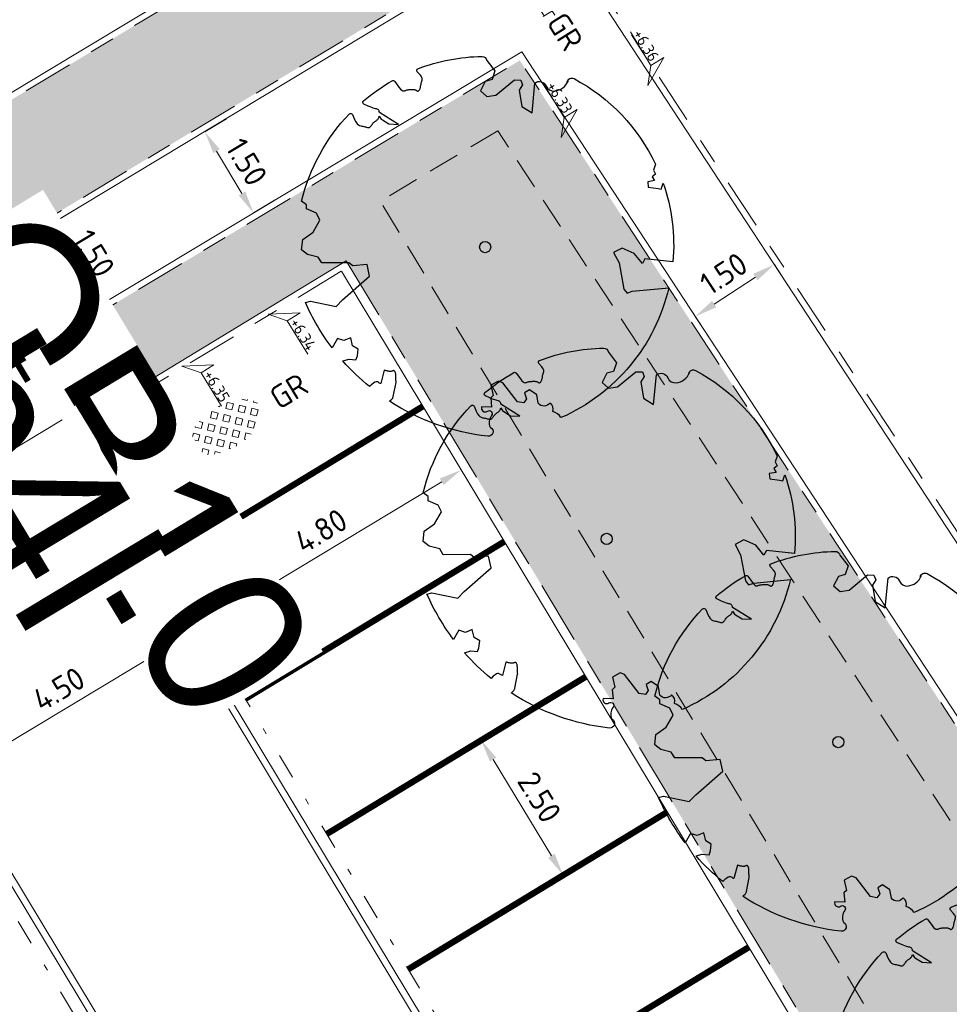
# Model space of a CAD drawing. Header units: metres. Extents: x 155090 to 155676, y 461362 to 461889.
# Tile 71 of 98: x 155270 to 155285, y 461647 to 461663. Entities that reach past the tile are written whole.
import ezdxf
from ezdxf.enums import TextEntityAlignment as Align

# ---------------------------------------------------------------- set-up
doc = ezdxf.new("R2018")
doc.units = ezdxf.units.M
for name, pattern in [('DASHED', [0.75, 0.5, -0.25]), ('VH-GELEIDEBAND', [6, 2, -2, 0, -2]), ('VH-OPSLUITBAND-SO', [10, 4, -2, 2, -2]), ('VH-TROTTOIRBAND_130-150', [15, 5, -2, 2, -2, 2, -2]), ('VW-5050_STREEP', [1, 0.5, -0.5]), ('ZZ-HIDDEN-SO', [4, 2, -2])]:
    doc.linetypes.add(name, pattern=pattern)
doc.layers.get('0').update_dxf_attribs({"lineweight": 18})
doc.layers.get('Defpoints').update_dxf_attribs({"lineweight": 18})
for name, color, linetype, lineweight in [('B-WE-VH-KANTOPSLUITING_OPSLUITBAND_60X200-G', 150, 'VH-OPSLUITBAND-SO', 18), ('B-WE-VH-VERHARDING_HALFVERHARDING_GRASBETONSTEEN-S-200', 130, 'Continuous', 18), ('N-WE-GR-BOOM-S', 90, 'Continuous', 25), ('N-WE-VH-KANTOPSLUITING-T18', 10, 'Continuous', 18), ('N-WE-VH-KANTOPSLUITING_GELEIDEBAND_50 200-G', 20, 'VH-GELEIDEBAND', 18), ('N-WE-VH-KANTOPSLUITING_OPSLUITBAND_100X200-G', 150, 'VH-OPSLUITBAND-SO', 18), ('N-WE-VH-KANTOPSLUITING_TROTTOIRBAND_130 150X250-G', 210, 'VH-TROTTOIRBAND_130-150', 18), ('N-WE-VH-KANTOPSLUITING_VERLOOPBAND-S', 7, 'Continuous', 18), ('N-WE-VH-KANTOPSLUITING_VOORKANT_BAND-G', 50, 'Continuous', 18), ('N-WE-VH-KANTVERHARDING_STREKLAAG-G', 60, 'Continuous', 18), ('N-WE-VH-VERHARDING_TEGEL-KLEUR-DUN-S', 7, 'Continuous', 18), ('N-WE-VW-MARKERING_DWARS_OVERSTEEK_KANALISATIESTREEP50_010-G', 7, 'VW-5050_STREEP', 18), ('N-WE-VW-MARKERING_SYMBOOL_PLATEAU-S', 7, 'Continuous', 18), ('X-XX-AL-HOOGTELABEL-S', 7, 'Continuous', 18), ('X-XX-AL-M', 7, 'Continuous', 18)]:
    doc.layers.add(name, color=color, linetype=linetype, lineweight=lineweight)
for name, color, linetype, lineweight, true_color in [('N-WE-GR-Groen-A-200', 7, 'Continuous', 18, 0x52a500), ('N-WE-GR-MATERIAALGRENS-G', 7, 'ZZ-HIDDEN-SO', 18, 0x00e600), ('N-WE-RI-HWA_KOLK-S-200', 150, 'Continuous', 25, 0x007fff)]:
    doc.layers.add(name, color=color, linetype=linetype, lineweight=lineweight, true_color=true_color)
doc.styles.add('NLCS-ISO', font='NLCS-ISO.ttf')
doc.styles.add('NLCS-ISO-M200-T18', font='NLCS-ISO.ttf', dxfattribs={"height": 0.36})
doc.dimstyles.new('NLCS-M200-T18-PIJL_L2_H1', dxfattribs={"dimscale": 0.2, "dimtxt": 2.5, "dimasz": 1.8, "dimexe": 2, "dimexo": 2, "dimgap": 0.7, "dimtad": 1, "dimzin": 0, "dimdsep": 46, "dimtxsty": 'NLCS-ISO-M200-T18', "dimcen": 0, "dimdle": 2, "dimclrd": 256, "dimclre": 256, "dimclrt": 10, "dimadec": 1, "dimazin": 0, "dimtfac": 1, "dimtdec": 3, "dimtofl": 0, "dimtmove": 0, "dimatfit": 3, "dimfxl": 2, "dimfxlon": 1, "dimtfillclr": 256, "dimtolj": 1, "dimtzin": 0, "dimlwd": -1, "dimlwe": -1, "dimarcsym": 0})
doc.dimstyles.new('NLCS-M200-T18-PIJL_L2_H2', dxfattribs={"dimscale": 0.2, "dimtxt": 0.36, "dimasz": 1.8, "dimexe": 2, "dimexo": 2, "dimgap": 0.7, "dimtad": 1, "dimzin": 0, "dimdsep": 46, "dimtxsty": 'NLCS-ISO-M200-T18', "dimcen": 0, "dimdle": 2, "dimclrd": 256, "dimclre": 256, "dimclrt": 10, "dimazin": 0, "dimtfac": 1, "dimtofl": 0, "dimtmove": 0, "dimatfit": 3, "dimfxl": 2, "dimfxlon": 1, "dimtfill": 1, "dimtfillclr": 256, "dimtolj": 1, "dimtzin": 0, "dimlwd": -1, "dimlwe": -1, "dimarcsym": 0})

# ---------------------------------------------------------------- blocks, each defined once
blk = doc.blocks.new('*D36')
at = {"layer": 'Defpoints', "color": 0, "transparency": 16777216}
for p in [(155272.808, 461652.989), (155272.808, 461652.989), (155268.951, 461650.671)]:
    blk.add_point(p, dxfattribs=at)
at = {"layer": 'X-XX-AL-M', "transparency": 16777216}
for p, q in [((155272.808, 461652.989), (155273.014, 461652.646)), ((155269.26, 461650.857), (155272.5, 461652.804)), ((155268.951, 461650.671), (155269.157, 461650.328))]:
    blk.add_line(p, q, dxfattribs=at)
for points in [[(155272.469, 461652.855), (155272.531, 461652.752), (155272.808, 461652.989)], [(155269.229, 461650.908), (155269.29, 461650.805), (155268.951, 461650.671)]]:
    blk.add_solid(points, dxfattribs=at)
at = {"layer": 'X-XX-AL-M', "color": 10, "transparency": 16777216, "insert": (155270.715, 461652.104), "char_height": 0.36, "attachment_point": 5, "rotation": 30.9996, "style": 'NLCS-ISO-M200-T18', "bg_fill": 3, "box_fill_scale": 1.1, "bg_fill_color": 256, "bg_fill_true_color": 13158600, "bg_fill_transparency": 0}
blk.add_mtext('\\A1;4.50', dxfattribs=at)
blk = doc.blocks.new('*U46')
at = {"lineweight": 9}
for p, q in [((-1.5, -1.6), (-1.5, 1.6)), ((0, -1.784), (0, 1.784)), ((1.5, -1.6), (1.5, 1.6)), ((-3, -0.835), (-3, 0.835)), ((-1.837, 1.5), (-1.5, 1.5)), ((0, 1.5), (1.5, 1.5)), ((3, -0.835), (3, 0.835)), ((-3.08, 0.75), (-3, 0.75)), ((-3, 0), (-1.5, 0)), ((-1.5, 0.75), (0, 0.75)), ((0, 0), (1.5, 0)), ((1.5, 0.75), (3, 0.75)), ((3, 0), (3.395, 0)), ((-3.08, -0.75), (-3, -0.75)), ((-1.5, -0.75), (0, -0.75)), ((1.5, -0.75), (3, -0.75)), ((-1.837, -1.5), (-1.5, -1.5)), ((0, -1.5), (1.5, -1.5))]:
    blk.add_line(p, q, dxfattribs=at)
at = {"style": 'NLCS-ISO'}
blk.add_attdef('FORMAAT', text='', height=1.8, dxfattribs=at).set_placement((-3.18, 0), align=Align.MIDDLE_RIGHT)
blk.add_attdef('KLEUR', text='', height=1.8, dxfattribs=at).set_placement((3.495, 0), align=Align.MIDDLE_LEFT)
blk = doc.blocks.new('*U51')
at = {"lineweight": 30, "flags": 106}
blk.add_attdef('OB', text='', height=0.36, dxfattribs=at).set_placement((0, 0.1), align=Align.BOTTOM_CENTER)
blk = doc.blocks.new('*D96')
at = {"layer": 'Defpoints', "color": 0, "transparency": 16777216}
for p in [(155270.591, 461659.465), (155270.615, 461659.48), (155271.362, 461658.181)]:
    blk.add_point(p, dxfattribs=at)
at = {"layer": 'X-XX-AL-M', "transparency": 16777216}
for p, q in [((155270.615, 461659.48), (155270.958, 461659.686)), ((155271.201, 461658.504), (155270.801, 461659.172)), ((155271.387, 461658.196), (155271.73, 461658.402))]:
    blk.add_line(p, q, dxfattribs=at)
for points in [[(155270.852, 461659.202), (155270.749, 461659.141), (155270.615, 461659.48)], [(155271.253, 461658.535), (155271.15, 461658.474), (155271.387, 461658.196)]]:
    blk.add_solid(points, dxfattribs=at)
at = {"layer": 'X-XX-AL-M', "color": 10, "transparency": 16777216, "insert": (155271.275, 461659.003), "char_height": 0.36, "attachment_point": 5, "rotation": 300.9906, "style": 'NLCS-ISO-M200-T18', "bg_fill": 3, "box_fill_scale": 1.1, "bg_fill_color": 256, "bg_fill_true_color": 13158600, "bg_fill_transparency": 0}
blk.add_mtext('\\A1;1.50', dxfattribs=at)
blk = doc.blocks.new('*D97')
at = {"layer": 'Defpoints', "color": 0, "transparency": 16777216}
for p in [(155272.926, 461660.868), (155273.698, 461659.582), (155273.801, 461659.644)]:
    blk.add_point(p, dxfattribs=at)
at = {"layer": 'X-XX-AL-M', "transparency": 16777216}
for p, q in [((155273.029, 461660.93), (155273.372, 461661.136)), ((155273.215, 461660.621), (155273.616, 461659.953)), ((155273.801, 461659.644), (155274.144, 461659.85))]:
    blk.add_line(p, q, dxfattribs=at)
for points in [[(155273.266, 461660.652), (155273.163, 461660.591), (155273.029, 461660.93)], [(155273.668, 461659.984), (155273.565, 461659.922), (155273.801, 461659.644)]]:
    blk.add_solid(points, dxfattribs=at)
at = {"layer": 'X-XX-AL-M', "color": 10, "transparency": 16777216, "insert": (155273.69, 461660.452), "char_height": 0.36, "attachment_point": 5, "rotation": 300.9792, "style": 'NLCS-ISO-M200-T18', "bg_fill": 3, "box_fill_scale": 1.1, "bg_fill_color": 256, "bg_fill_true_color": 13158600, "bg_fill_transparency": 0}
blk.add_mtext('\\A1;1.50', dxfattribs=at)
blk = doc.blocks.new('*U409')
at = {"lineweight": 18}
for p, q in [((2.46, 4.47), (0, 0)), ((2.46, 2.07), (2.46, 4.47)), ((0, 0), (2.46, 2.07)), ((8.66, 2.07), (2.46, 2.07))]:
    blk.add_line(p, q, dxfattribs=at)
at = {"lineweight": 18, "style": 'NLCS-ISO'}
blk.add_attdef('...', text='', height=1.8, dxfattribs=at).set_placement((5.56, 1.65), align=Align.BOTTOM_CENTER)
blk = doc.blocks.new('*U250')
at = {"lineweight": 18}
for p, q in [((-2.46, 2.07), (-2.46, 4.47)), ((-2.46, 4.47), (0, 0)), ((-8.66, 2.07), (-2.46, 2.07)), ((0, 0), (-2.46, 2.07))]:
    blk.add_line(p, q, dxfattribs=at)
at = {"lineweight": 18, "style": 'NLCS-ISO'}
blk.add_attdef('...', text='', height=1.8, dxfattribs=at).set_placement((-5.56, 1.65), align=Align.BOTTOM_CENTER)
blk = doc.blocks.new('SVH-GELEIDEBAND INRITVERLOOPBAND_50 200X200_RECHTS_L1000_HD-MM')
blk.add_lwpolyline([(1000, 0), (0, 0), (0, 200), (1000, 200)], close=True)
blk.add_lwpolyline([(100, 0), (900, 150), (1000, 150)])
blk = doc.blocks.new('*U258')
at = {"lineweight": 30, "flags": 106}
blk.add_attdef('OB', text='', height=0.36, dxfattribs=at).set_placement((0, 0.1), align=Align.BOTTOM_CENTER)
blk = doc.blocks.new('SRI-KOLK_RWS-SO')
h = blk.add_hatch(color=256)
h.dxf.hatch_style = 1
h.paths.add_polyline_path([(0, 0), (1.125, 0), (1.125, 1.5), (0, 1.5)])
blk.add_line((0, 0), (0, 1.5))
blk.add_lwpolyline([(-1.125, 0), (1.125, 0), (1.125, 1.5), (-1.125, 1.5)], close=True)
blk = doc.blocks.new('SVH-GRASBETONSTEEN_02_KL-SO')
for p, q in [((-0.77, 1.29), (-0.415, 1.646)), ((-0.059, 1.29), (-0.415, 1.646)), ((0.297, 1.646), (0.223, 1.72)), ((0.297, 1.646), (0.362, 1.711)), ((0.653, 1.29), (0.989, 1.626)), ((1.364, 1.29), (1.038, 1.616)), ((-2.905, 0.579), (-2.549, 0.935)), ((-2.193, 0.579), (-2.549, 0.935)), ((-2.193, 1.29), (-2.164, 1.32)), ((-1.838, 0.935), (-2.193, 1.29)), ((-1.838, 0.935), (-1.482, 1.29)), ((-1.482, 1.29), (-1.691, 1.5)), ((-1.482, 0.579), (-1.126, 0.935)), ((-0.77, 0.579), (-1.126, 0.935)), ((-0.415, 0.935), (-0.77, 1.29)), ((-0.415, 0.935), (-0.059, 1.29)), ((-0.059, 0.579), (0.297, 0.935)), ((0.653, 0.579), (0.297, 0.935)), ((1.008, 0.935), (0.653, 1.29)), ((1.008, 0.935), (1.364, 1.29)), ((1.364, 0.579), (1.72, 0.935)), ((2.076, 0.579), (1.72, 0.935)), ((2.432, 0.935), (2.128, 1.239)), ((2.432, 0.935), (2.499, 1.002)), ((-2.905, -0.133), (-3.256, 0.218)), ((-2.549, 0.223), (-2.905, 0.579)), ((-2.549, 0.223), (-2.193, 0.579)), ((-2.193, -0.133), (-1.838, 0.223)), ((-1.482, -0.133), (-1.838, 0.223)), ((-1.126, 0.223), (-1.482, 0.579)), ((-1.126, 0.223), (-0.77, 0.579)), ((-0.77, -0.133), (-0.415, 0.223)), ((-0.059, -0.133), (-0.415, 0.223)), ((0.297, 0.223), (-0.059, 0.579)), ((0.297, 0.223), (0.653, 0.579)), ((0.653, -0.133), (1.008, 0.223)), ((1.364, -0.133), (1.008, 0.223)), ((1.72, 0.223), (1.364, 0.579)), ((1.72, 0.223), (2.076, 0.579)), ((2.076, -0.133), (2.432, 0.223)), ((2.787, -0.133), (2.432, 0.223)), ((2.787, 0.579), (2.855, 0.646)), ((3.016, 0.35), (2.787, 0.579)), ((-3.178, -0.406), (-2.905, -0.133)), ((-2.875, -0.814), (-2.549, -0.489)), ((-2.193, -0.844), (-2.549, -0.489)), ((-1.838, -0.489), (-2.193, -0.133)), ((-1.838, -0.489), (-1.482, -0.133)), ((-1.482, -0.844), (-1.126, -0.489)), ((-0.77, -0.844), (-1.126, -0.489)), ((-0.415, -0.489), (-0.77, -0.133)), ((-0.415, -0.489), (-0.059, -0.133)), ((-0.059, -0.844), (0.297, -0.489)), ((0.653, -0.844), (0.297, -0.489)), ((1.008, -0.489), (0.653, -0.133)), ((1.008, -0.489), (1.364, -0.133)), ((1.364, -0.844), (1.72, -0.489)), ((2.076, -0.844), (1.72, -0.489)), ((2.432, -0.489), (2.076, -0.133)), ((2.432, -0.489), (2.787, -0.133)), ((-2.47, -1.121), (-2.193, -0.844)), ((-1.993, -1.355), (-1.838, -1.2)), ((-1.529, -1.509), (-1.838, -1.2)), ((-1.126, -1.2), (-1.482, -0.844)), ((-1.126, -1.2), (-0.77, -0.844)), ((-0.77, -1.556), (-0.415, -1.2)), ((-0.662, -1.665), (-0.77, -1.556)), ((-0.059, -1.556), (-0.415, -1.2)), ((-0.193, -1.69), (-0.059, -1.556)), ((0.297, -1.2), (-0.059, -0.844)), ((0.297, -1.2), (0.653, -0.844)), ((0.653, -1.556), (1.008, -1.2)), ((0.729, -1.632), (0.653, -1.556)), ((1.319, -1.511), (1.008, -1.2)), ((1.72, -1.2), (1.364, -0.844)), ((1.72, -1.2), (2.076, -0.844))]:
    blk.add_line(p, q)
at = {"style": 'NLCS-ISO'}
blk.add_attdef('FORMAAT', text='', height=1.8, dxfattribs=at).set_placement((-4.309, -0.133), align=Align.MIDDLE_RIGHT)
blk.add_attdef('KLEUR', text='', height=1.8, dxfattribs=at).set_placement((4.191, -0.133), align=Align.MIDDLE_LEFT)
at = {"style": 'NLCS-ISO', "flags": 1}
blk.add_attdef('FUNCTIE', text='', height=1.8, dxfattribs=at).set_placement((-0.059, -2.883), align=Align.TOP_CENTER)
blk = doc.blocks.new('*D285')
at = {"layer": 'Defpoints', "color": 0, "transparency": 16777216}
for p in [(155277.615, 461651.421), (155278.912, 461649.284), (155278.704, 461649.158)]:
    blk.add_point(p, dxfattribs=at)
at = {"layer": 'X-XX-AL-M', "transparency": 16777216}
for p, q in [((155277.407, 461651.295), (155277.065, 461651.087)), ((155277.594, 461650.987), (155278.517, 461649.465)), ((155278.704, 461649.158), (155278.362, 461648.95))]:
    blk.add_line(p, q, dxfattribs=at)
for points in [[(155277.645, 461651.018), (155277.543, 461650.956), (155277.407, 461651.295)], [(155278.569, 461649.497), (155278.466, 461649.434), (155278.704, 461649.158)]]:
    blk.add_solid(points, dxfattribs=at)
at = {"layer": 'X-XX-AL-M', "color": 10, "transparency": 16777216, "insert": (155278.329, 461650.392), "char_height": 0.36, "attachment_point": 5, "rotation": 301.2553, "style": 'NLCS-ISO-M200-T18', "bg_fill": 3, "box_fill_scale": 1.1, "bg_fill_color": 256, "bg_fill_true_color": 13158600, "bg_fill_transparency": 0}
blk.add_mtext('\\A1;2.50', dxfattribs=at)
blk = doc.blocks.new('*U297')
for points in [[(0, 4.1), (4.5, 4.1)], [(0, 2.05), (4.5, 2.05)], [(0, 0), (4.5, 0)]]:
    blk.add_lwpolyline(points)
for points, const_width in [([(0.45, 3.7), (0.45, 3)], 0.1), ([(1.05, 3.7), (1.05, 3)], 0.1), ([(1.65, 3.7), (1.65, 3)], 0.1), ([(2.25, 3.7), (2.25, 3)], 0.1), ([(2.85, 3.7), (2.85, 3)], 0.1), ([(3.45, 3.7), (3.45, 3)], 0.1), ([(4.05, 3.7), (4.05, 3)], 0.1), ([(0.15, 3.3), (0.15, 3)], 0.1), ([(0.75, 3.3), (0.75, 3)], 0.1), ([(1.35, 3.3), (1.35, 3)], 0.1), ([(1.95, 3.3), (1.95, 3)], 0.1), ([(2.55, 3.3), (2.55, 3)], 0.1), ([(3.15, 3.3), (3.15, 3)], 0.1), ([(3.75, 3.3), (3.75, 3)], 0.1), ([(4.35, 3.3), (4.35, 3)], 0.1), ([(0, 2.9), (4.5, 2.9)], 0.2), ([(0, 1.2), (4.5, 1.2)], 0.2), ([(0.15, 0.8), (0.15, 1.1)], 0.1), ([(0.45, 0.4), (0.45, 1.1)], 0.1), ([(0.75, 0.8), (0.75, 1.1)], 0.1), ([(1.05, 0.4), (1.05, 1.1)], 0.1), ([(1.35, 0.8), (1.35, 1.1)], 0.1), ([(1.65, 0.4), (1.65, 1.1)], 0.1), ([(1.95, 0.8), (1.95, 1.1)], 0.1), ([(2.25, 0.4), (2.25, 1.1)], 0.1), ([(2.55, 0.8), (2.55, 1.1)], 0.1), ([(2.85, 0.4), (2.85, 1.1)], 0.1), ([(3.15, 0.8), (3.15, 1.1)], 0.1), ([(3.45, 0.4), (3.45, 1.1)], 0.1), ([(3.75, 0.8), (3.75, 1.1)], 0.1), ([(4.05, 0.4), (4.05, 1.1)], 0.1), ([(4.35, 0.8), (4.35, 1.1)], 0.1)]:
    blk.add_lwpolyline(points, dxfattribs=dict(const_width=const_width))
blk = doc.blocks.new('SGR-BOOM_05')
blk.add_lwpolyline([(0.433, 4.712), (0.441, 4.722), (0.45, 4.731), (0.457, 4.739), (0.465, 4.746), (0.473, 4.754), (0.48, 4.761), (0.487, 4.77), (0.494, 4.779), (0.501, 4.79), (0.508, 4.802), (0.513, 4.817), (0.516, 4.836), (0.517, 4.858), (0.515, 4.885), (0.509, 4.916), (0.475, 5.034, -0.52938), (0.529, 5.099, -0.087139), (2.218, 4.625, -0.372341), (2.284, 4.473), (2.354, 4.119), (2.18, 3.946), (1.992, 3.985), (1.767, 3.817), (1.853, 3.602), (2.086, 3.527), (2.712, 3.671), (2.864, 3.587), (2.85, 3.453), (2.707, 3.365), (2.577, 2.941), (2.743, 2.67), (3.168, 3.347, -0.504641), (3.406, 3.14, 0.331948), (3.544, 2.921, 0.282008), (3.993, 3.004), (3.957, 2.985, -0.512156), (4.163, 2.984, -0.16076), (5.094, -0.056), (4.977, -0.169), (4.976, -0.294), (4.862, -0.315), (4.876, -0.438), (4.698, -0.381), (4.644, -0.519), (4.864, -0.665), (4.933, -0.72), (5.054, -0.599, -0.106371), (4.341, -2.61), (3.705, -2.201), (3.588, -2.282), (3.512, -1.945), (3.286, -1.673), (3.024, -1.676), (3.03, -1.99), (2.83, -2.678), (2.861, -2.809), (3.005, -2.829), (3.93, -3.183, -0.236298), (-0.225, -5.013, 0.159625), (-0.347, -4.77, 0.350802), (-0.315, -4.528, -0.504641), (-0.6, -4.393), (-0.531, -4.17), (-0.647, -3.962), (-0.802, -3.978), (-0.825, -4.144), (-0.942, -4.211), (-1.08, -4.106), (-1.2, -3.475), (-1.291, -3.384), (-1.522, -3.391), (-1.586, -3.665), (-1.68, -3.694), (-1.769, -3.923), (-2.003, -3.798, 0.733583), (-1.918, -3.973, -0.861625), (-1.87, -4.128, 0.279978), (-2.043, -4.393), (-2.036, -4.403, -0.827056), (-2.208, -4.583, -0.116774), (-4.152, -2.556), (-4.114, -2.549), (-4.084, -2.541), (-4.059, -2.531), (-4.039, -2.52), (-4.024, -2.509), (-4.013, -2.498), (-4.004, -2.486), (-3.768, -2.184), (-3.762, -2.173), (-3.758, -2.163), (-3.755, -2.153), (-3.752, -2.143), (-3.748, -2.133), (-3.745, -2.123), (-3.74, -2.111), (-3.735, -2.099), (-3.729, -2.085), (-3.721, -2.071), (-3.713, -2.056), (-3.705, -2.04), (-3.697, -2.024), (-3.689, -2.007), (-3.682, -1.991), (-3.676, -1.975), (-3.671, -1.959), (-3.668, -1.944), (-3.666, -1.929), (-3.665, -1.916), (-3.666, -1.904), (-3.668, -1.893), (-3.671, -1.884), (-3.676, -1.877), (-3.682, -1.872), (-3.69, -1.869), (-3.698, -1.867), (-3.708, -1.866), (-3.718, -1.865), (-3.729, -1.864), (-3.74, -1.863), (-3.752, -1.86), (-3.764, -1.856), (-3.776, -1.85), (-3.788, -1.843), (-3.801, -1.835), (-3.813, -1.826), (-3.826, -1.816), (-3.84, -1.806), (-3.853, -1.796), (-3.866, -1.785), (-3.88, -1.774), (-3.893, -1.762), (-3.907, -1.75), (-4.15, -2.028), (-4.162, -2.015), (-4.173, -2), (-4.183, -1.984), (-4.193, -1.968), (-4.204, -1.951), (-4.219, -1.938), (-4.242, -1.928), (-4.274, -1.924), (-4.319, -1.929), (-4.379, -1.942), (-4.457, -1.967, -0.040997), (-4.791, -1.027), (-4.617, -1.057), (-4.463, -1.156), (-4.38, -1.082), (-4.281, -0.927), (-4.376, -0.782), (-4.323, -0.567), (-4.52, -0.551), (-4.652, -0.423), (-4.892, -0.58, -0.05814), (-4.988, 0.829), (-4.852, 0.802), (-4.298, 0.364), (-4.06, 0.447), (-3.128, 0.693), (-3.049, 1), (-3.409, 1.144), (-3.464, 1.261), (-4.121, 1.584), (-4.136, 1.769), (-4.358, 1.957), (-4.448, 2.14), (-4.297, 2.378), (-3.958, 2.431), (-3.65, 2.633), (-3.646, 2.84), (-3.838, 3.066), (-3.787, 3.162), (-3.863, 3.31, -0.13428), (-1.664, 4.835, -0.541727), (-1.597, 4.783), (-1.608, 4.639), (-1.605, 4.565), (-1.595, 4.508), (-1.579, 4.465), (-1.558, 4.434), (-1.535, 4.41), (-1.511, 4.392), (-1.487, 4.376), (-1.465, 4.359), (-1.446, 4.342), (-1.428, 4.325), (-1.411, 4.309), (-1.395, 4.295), (-1.38, 4.284), (-1.364, 4.276), (-1.347, 4.272), (-1.33, 4.272), (-1.312, 4.277), (-1.292, 4.285), (-1.273, 4.294), (-1.252, 4.305), (-1.232, 4.316), (-1.211, 4.327), (-1.189, 4.336), (-1.168, 4.342), (-1.147, 4.347), (-1.126, 4.35), (-1.105, 4.353), (-1.085, 4.356), (-1.066, 4.36), (-1.048, 4.365), (-1.031, 4.372), (-1.015, 4.382), (-1, 4.394), (-0.986, 4.408), (-0.973, 4.424), (-0.963, 4.324), (-0.94, 4.298), (-0.834, 4.118), (-0.611, 3.996), (-0.927, 4.508), (-0.921, 4.523), (-0.917, 4.539), (-0.915, 4.553), (-0.916, 4.568), (-0.92, 4.583), (-0.927, 4.598), (-0.938, 4.613), (-0.953, 4.629), (-0.972, 4.647), (-0.994, 4.667), (-1.02, 4.691), (-1.05, 4.719), (-1.082, 4.754), (-1.117, 4.795), (-1.199, 4.901, -0.543104), (-1.171, 4.981, -0.046766), (-0.234, 5.117, -0.385168), (-0.182, 5.074), (-0.152, 4.882), (-0.138, 4.822), (-0.121, 4.78), (-0.104, 4.753), (-0.085, 4.737), (-0.066, 4.73), (-0.047, 4.727), (-0.027, 4.726), (-0.009, 4.724), (0.009, 4.72), (0.027, 4.716), (0.044, 4.71), (0.061, 4.704), (0.077, 4.697), (0.093, 4.689), (0.109, 4.682), (0.124, 4.675), (0.139, 4.668), (0.153, 4.66), (0.167, 4.653), (0.18, 4.645), (0.191, 4.638), (0.202, 4.629), (0.211, 4.621), (0.219, 4.611), (0.225, 4.602), (0.231, 4.593), (0.236, 4.584), (0.242, 4.576), (0.247, 4.569), (0.253, 4.564), (0.26, 4.56), (0.269, 4.559), (0.278, 4.56), (0.289, 4.563), (0.3, 4.568), (0.312, 4.574), (0.324, 4.582), (0.336, 4.592), (0.348, 4.603), (0.36, 4.616), (0.371, 4.63), (0.382, 4.644), (0.393, 4.659), (0.404, 4.673), (0.414, 4.687), (0.423, 4.7)], format="xyb", close=True)
blk.add_circle((0, 0), 0.15)
blk = doc.blocks.new('*D578')
at = {"layer": 'Defpoints', "color": 0, "transparency": 16777216}
for p in [(155277.088, 461655.574), (155277.088, 461655.574), (155272.977, 461653.097)]:
    blk.add_point(p, dxfattribs=at)
at = {"layer": 'X-XX-AL-M', "transparency": 16777216}
for p, q in [((155277.088, 461655.574), (155276.882, 461655.917)), ((155273.285, 461653.282), (155276.78, 461655.388)), ((155272.977, 461653.097), (155272.77, 461653.439))]:
    blk.add_line(p, q, dxfattribs=at)
for points in [[(155276.749, 461655.44), (155276.811, 461655.337), (155277.088, 461655.574)], [(155273.254, 461653.334), (155273.316, 461653.231), (155272.977, 461653.097)]]:
    blk.add_solid(points, dxfattribs=at)
at = {"layer": 'X-XX-AL-M', "color": 10, "transparency": 16777216, "insert": (155274.867, 461654.609), "char_height": 0.36, "attachment_point": 5, "rotation": 31.0715, "style": 'NLCS-ISO-M200-T18'}
blk.add_mtext('\\A1;4.80', dxfattribs=at)
blk = doc.blocks.new('*D579')
at = {"layer": 'Defpoints', "color": 0, "transparency": 16777216}
for p in [(155282.048, 461658.827), (155282.048, 461658.827), (155280.794, 461658.004)]:
    blk.add_point(p, dxfattribs=at)
at = {"layer": 'X-XX-AL-M', "transparency": 16777216}
for p, q in [((155282.048, 461658.827), (155282.268, 461658.492)), ((155281.095, 461658.202), (155281.747, 461658.629)), ((155280.794, 461658.004), (155281.013, 461657.67))]:
    blk.add_line(p, q, dxfattribs=at)
for points in [[(155281.714, 461658.68), (155281.78, 461658.579), (155282.048, 461658.827)], [(155281.062, 461658.252), (155281.128, 461658.151), (155280.794, 461658.004)]]:
    blk.add_solid(points, dxfattribs=at)
at = {"layer": 'X-XX-AL-M', "color": 10, "transparency": 16777216, "insert": (155281.246, 461658.683), "char_height": 0.36, "attachment_point": 5, "rotation": 33.2563, "style": 'NLCS-ISO-M200-T18'}
blk.add_mtext('\\A1;1.50', dxfattribs=at)

msp = doc.modelspace()

# ---------------------------------------------------------------- hatches: boundary and pattern name
at = {"layer": 'N-WE-GR-Groen-A-200', "true_color": 0x7fff00, "transparency": 33554585}
h = msp.add_hatch(color=70, dxfattribs=at)
h.dxf.hatch_style = 1
h.paths.add_polyline_path([(155277.076, 461663.492), (155269.142, 461675.59), (155266.238, 461673.898), (155271.156, 461665.71), (155272.728, 461663.101), (155272.6, 461663.023), (155268.488, 461660.546), (155269.473, 461658.911)])
h = msp.add_hatch(color=70, dxfattribs=at)
h.dxf.hatch_style = 1
h.paths.add_polyline_path([(155285.641, 461641.67), (155289.751, 461644.164), (155278.016, 461662.059), (155270.351, 461657.455), (155270.867, 461656.598), (155271.036, 461656.318), (155275.267, 461658.886)])

# ---------------------------------------------------------------- linework, layer by layer
at = {"layer": 'B-WE-VH-KANTOPSLUITING_OPSLUITBAND_60X200-G', "ltscale": 0.2, "flags": 128}
msp.add_lwpolyline([(155270.265, 461657.403), (155269.388, 461658.859)], dxfattribs=at)
at = {"layer": 'N-WE-VH-KANTOPSLUITING_GELEIDEBAND_50 200-G', "ltscale": 0.2, "flags": 128}
msp.add_lwpolyline([(155270.854, 461656.62), (155285.398, 461632.482), (155293.286, 461619.53, 0.111434), (155295.062, 461617.694, 0.111434)], format="xyb", dxfattribs=at)
msp.add_lwpolyline([(155266.716, 461653.993), (155277.859, 461635.5), (155281.207, 461629.943), (155290.906, 461614.016)], dxfattribs=at)
at = {"layer": 'N-WE-VH-KANTOPSLUITING_OPSLUITBAND_100X200-G', "ltscale": 0.2, "flags": 128}
for points in [[(155349.705, 461650.855), (155322.438, 461634.926), (155304.696, 461624.474), (155269.679, 461677.871), (155262.468, 461673.668), (155261.605, 461675.105), (155262.748, 461675.791)], [(155269.388, 461658.859), (155277.076, 461663.492), (155269.142, 461675.59), (155266.238, 461673.898)], [(155272.599, 461663.023), (155268.488, 461660.546)]]:
    msp.add_lwpolyline(points, dxfattribs=at)
at = {"layer": 'N-WE-VH-KANTOPSLUITING_TROTTOIRBAND_130 150X250-G', "ltscale": 0.2, "flags": 128}
msp.add_lwpolyline([(155275.267, 461658.886), (155285.641, 461641.67)], dxfattribs=at)
at = {"layer": 'N-WE-VH-KANTOPSLUITING_VOORKANT_BAND-G', "ltscale": 0.2, "flags": 128}
msp.add_lwpolyline([(155256.309, 461681.098), (155257.359, 461679.371), (155257.868, 461677.832), (155258.433, 461676.89), (155266.743, 461663.055), (155285.227, 461632.378), (155293.115, 461619.426, 0.408681), (155301.263, 461617.363), (155351.043, 461646.4, 0.428626), (155352.38, 461652.038), (155350.758, 461654.528)], format="xyb", dxfattribs=at)
for points in [[(155349.755, 461650.769), (155322.489, 461634.84), (155304.665, 461624.339), (155269.647, 461677.737), (155262.433, 461673.532), (155261.468, 461675.139), (155262.697, 461675.877)], [(155269.439, 461658.774), (155277.216, 461663.46), (155269.173, 461675.724), (155266.186, 461673.984)], [(155272.548, 461663.109), (155268.437, 461660.631)], [(155275.191, 461658.723), (155285.513, 461641.592)]]:
    msp.add_lwpolyline(points, dxfattribs=at)
at = {"layer": 'N-WE-VH-KANTVERHARDING_STREKLAAG-G', "ltscale": 0.2, "flags": 128}
msp.add_lwpolyline([(155270.811, 461656.1), (155285.138, 461632.324), (155293.025, 461619.371, 0.408681), (155301.316, 461617.273), (155349.8, 461645.554)], format="xyb", dxfattribs=at)
at = {"layer": 'N-WE-VW-MARKERING_DWARS_OVERSTEEK_KANALISATIESTREEP50_010-G', "ltscale": 0.4, "const_width": 0.1, "flags": 128}
for points in [[(155272.378, 461654.091), (155276.481, 461656.581)], [(155273.668, 461651.95), (155277.771, 461654.44)], [(155274.958, 461649.809), (155279.061, 461652.299)], [(155276.248, 461647.667), (155280.351, 461650.157)], [(155277.539, 461645.526), (155281.642, 461648.016)]]:
    msp.add_lwpolyline(points, dxfattribs=at)

# ---------------------------------------------------------------- block references
at = {"layer": 'B-WE-VH-VERHARDING_HALFVERHARDING_GRASBETONSTEEN-S-200', "xscale": 0.2, "yscale": 0.2, "zscale": 0.2, "rotation": 31.24885404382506}
for p in [(155269.445, 461662.795), (155273.382, 461656.261)]:
    msp.add_blockref('SVH-GRASBETONSTEEN_02_KL-SO', p, dxfattribs=at).add_auto_attribs({'KLEUR': 'GR'})
at = {"layer": 'N-WE-GR-BOOM-S', "xscale": 0.5889191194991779, "yscale": 0.5889191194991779, "zscale": 0.5889191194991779, "rotation": 26.5502593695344}
for p in [(155283.061, 461651.265), (155285.912, 461645.828)]:
    msp.add_blockref('SGR-BOOM_05', p, dxfattribs=at)
at = {"layer": 'N-WE-RI-HWA_KOLK-S-200', "xscale": 0.2, "yscale": 0.2, "zscale": 0.2, "rotation": 301.0715070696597}
msp.add_blockref('SRI-KOLK_RWS-SO', (155271.417, 461655.298), dxfattribs=at)
at = {"layer": 'N-WE-VH-KANTOPSLUITING_VERLOOPBAND-S', "xscale": 0.001, "yscale": 0.001, "zscale": 0.001, "rotation": 301.0715069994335}
msp.add_blockref('SVH-GELEIDEBAND INRITVERLOOPBAND_50 200X200_RECHTS_L1000_HD-MM', (155270.179, 461657.352), dxfattribs=at)
at = {"layer": 'N-WE-VH-VERHARDING_TEGEL-KLEUR-DUN-S'}
ref = msp.add_blockref('*U46', (155278.209, 461663.351), dxfattribs=dict(at, xscale=0.2000000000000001, yscale=0.2000000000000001, zscale=0.2000000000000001, rotation=302.117952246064))
ref.add_attrib('KLEUR', 'GR', dxfattribs={"layer": '0', "height": 0.36, "rotation": 302.118, "style": 'NLCS-ISO'}).set_placement((155278.581, 461662.759), align=Align.MIDDLE_LEFT)
at = {"layer": 'X-XX-AL-HOOGTELABEL-S', "xscale": 0.1, "yscale": 0.1, "zscale": 0.1, "rotation": 301.3739453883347}
for name, p, values in [('*U250', (155280.042, 461661.663), {'...': '+6.36'}), ('*U250', (155278.673, 461660.838), {'...': '+6.33'}), ('*U409', (155274.03, 461658.04), {'...': '+6.34'}), ('*U409', (155272.664, 461657.217), {'...': '+6.35'}), ('*U409', (155271.072, 461656.258), {'...': '+6.33'})]:
    msp.add_blockref(name, p, dxfattribs=at).add_auto_attribs(values)
at = {"layer": 'X-XX-AL-HOOGTELABEL-S'}
ref = msp.add_blockref('*U409', (155270.901, 461656.155), dxfattribs=dict(at, xscale=-0.1, yscale=0.1, zscale=0.1, rotation=121.3739448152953))
ref.add_attrib('...', '+6.28', dxfattribs={"layer": '0', "lineweight": 18, "height": 0.18, "rotation": 301.3739, "style": 'NLCS-ISO'}).set_placement((155270.773, 461655.425), align=Align.BOTTOM_CENTER)

# ---------------------------------------------------------------- dimensions: what is measured, and where the dimension line sits
at = {"layer": 'X-XX-AL-M'}
for p1, p2, picture, middle in [((155280.794, 461658.004), (155282.048, 461658.827), '*D579', (155281.246, 461658.683)), ((155272.977, 461653.097), (155277.088, 461655.574), '*D578', (155274.867, 461654.609))]:
    dim = msp.add_aligned_dim(p1=p1, p2=p2, distance=0, dimstyle='NLCS-M200-T18-PIJL_L2_H1', dxfattribs=at)
    dim.commit()
    dim.dimension.update_dxf_attribs({"geometry": picture, "text_midpoint": middle})

# ---------------------------------------------------------------- next in the draw order: dimensions: what is measured, and where the dimension line sits
for p1, p2, distance, picture, middle in [((155272.926, 461660.868), (155273.698, 461659.582), 0.12, '*D97', (155273.69, 461660.452)), ((155271.362, 461658.181), (155270.591, 461659.465), -0.028, '*D96', (155271.275, 461659.003)), ((155268.951, 461650.671), (155272.808, 461652.989), 0, '*D36', (155270.715, 461652.104))]:
    dim = msp.add_aligned_dim(p1=p1, p2=p2, distance=distance, dimstyle='NLCS-M200-T18-PIJL_L2_H2', override={"dimtxsty": 'NLCS-ISO-M200-T18', "dimtfill": 1}, dxfattribs=at)
    dim.commit()
    dim.dimension.update_dxf_attribs({"geometry": picture, "text_midpoint": middle})

# ---------------------------------------------------------------- next in the draw order: linework, layer by layer
at = {"layer": 'N-WE-VH-KANTOPSLUITING_OPSLUITBAND_100X200-G', "ltscale": 0.2, "flags": 128}
for points in [[(155270.263, 461657.402), (155278.016, 461662.059), (155289.751, 461644.164), (155281.405, 461639.099)], [(155271.087, 461656.232), (155275.191, 461658.723)]]:
    msp.add_lwpolyline(points, dxfattribs=at)
at = {"layer": 'N-WE-VH-KANTOPSLUITING_VOORKANT_BAND-G', "ltscale": 0.2, "flags": 128}
for points in [[(155270.211, 461657.488), (155278.047, 461662.194), (155289.891, 461644.132), (155281.457, 461639.013)], [(155271.036, 461656.318), (155275.267, 461658.886)]]:
    msp.add_lwpolyline(points, dxfattribs=at)
at = {"layer": 'N-WE-VH-KANTVERHARDING_STREKLAAG-G', "ltscale": 0.2}
msp.add_lwpolyline([(155267.136, 461653.886), (155281.468, 461630.101), (155290.211, 461615.744), (155291.687, 461613.321, -0.386436), (155290.896, 461609.221)], format="xyb", dxfattribs=at)

# ---------------------------------------------------------------- next in the draw order: block references
at = {"layer": 'N-WE-GR-BOOM-S', "xscale": 0.5889191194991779, "yscale": 0.5889191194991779, "zscale": 0.5889191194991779, "rotation": 26.5502593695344}
msp.add_blockref('SGR-BOOM_05', (155277.468, 461659.103), dxfattribs=at)
at = {"layer": 'N-WE-VH-KANTOPSLUITING-T18'}
ref = msp.add_blockref('*U51', (155270.402, 461659.971), dxfattribs=dict(at, xscale=0.75, yscale=0.75, zscale=0.75, rotation=301.209683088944))
lines = msp.add_mtext('OB10', dxfattribs={"layer": '0', "insert": (155270.466, 461660.01), "char_height": 2.5, "attachment_point": 1, "rotation": 301.2097, "bg_fill": 3, "box_fill_scale": 1, "bg_fill_color": 256, "bg_fill_transparency": 0})
ref.add_attrib('OB', '', (155270.466, 461660.01), dxfattribs={"flags": 32}).embed_mtext(lines)
ref = msp.add_blockref('*U258', (155269.215, 461659.339), dxfattribs=dict(at, xscale=0.75, yscale=0.75, zscale=0.75, rotation=301.0715069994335))
lines = msp.add_mtext('vb4l', dxfattribs={"layer": '0', "insert": (155269.28, 461659.378), "char_height": 2.5, "attachment_point": 1, "rotation": 301.0715, "bg_fill": 3, "box_fill_scale": 1, "bg_fill_color": 256, "bg_fill_transparency": 0})
ref.add_attrib('OB', '', (155269.28, 461659.378), dxfattribs={"flags": 36}).embed_mtext(lines)
at = {"layer": 'N-WE-VW-MARKERING_SYMBOOL_PLATEAU-S', "lineweight": 0, "rotation": 31.0715070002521}
msp.add_blockref('*U297', (155266.916, 461654.048), dxfattribs=at)

# ---------------------------------------------------------------- next in the draw order: dimensions: what is measured, and where the dimension line sits
at = {"layer": 'X-XX-AL-M'}
dim = msp.add_aligned_dim(p1=(155277.615, 461651.421), p2=(155278.912, 461649.284), distance=-0.243, dimstyle='NLCS-M200-T18-PIJL_L2_H2', override={"dimtxsty": 'NLCS-ISO-M200-T18', "dimtfill": 1}, dxfattribs=at)
dim.commit()
dim.dimension.update_dxf_attribs({"geometry": '*D285', "text_midpoint": (155278.329, 461650.392)})

# ---------------------------------------------------------------- next in the draw order: linework, layer by layer
at = {"layer": 'N-WE-GR-MATERIAALGRENS-G', "linetype": 'DASHED', "flags": 128}
msp.add_lwpolyline([(155277.668, 461660.947), (155275.808, 461659.83), (155285.991, 461642.931), (155288.494, 461644.439)], close=True, dxfattribs=at)
at = {"layer": 'N-WE-VH-KANTOPSLUITING_VOORKANT_BAND-G', "ltscale": 0.2}
msp.add_lwpolyline([(155253.937, 461676.336), (155254.443, 461674.808), (155262.886, 461660.736), (155281.378, 461630.047), (155290.122, 461615.689)], dxfattribs=at)

# ---------------------------------------------------------------- next in the draw order: block references
at = {"layer": 'N-WE-GR-BOOM-S', "xscale": 0.5889191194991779, "yscale": 0.5889191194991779, "zscale": 0.5889191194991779, "rotation": 26.5502593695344}
msp.add_blockref('SGR-BOOM_05', (155279.393, 461654.483), dxfattribs=at)

doc.saveas('drawing.dxf')
